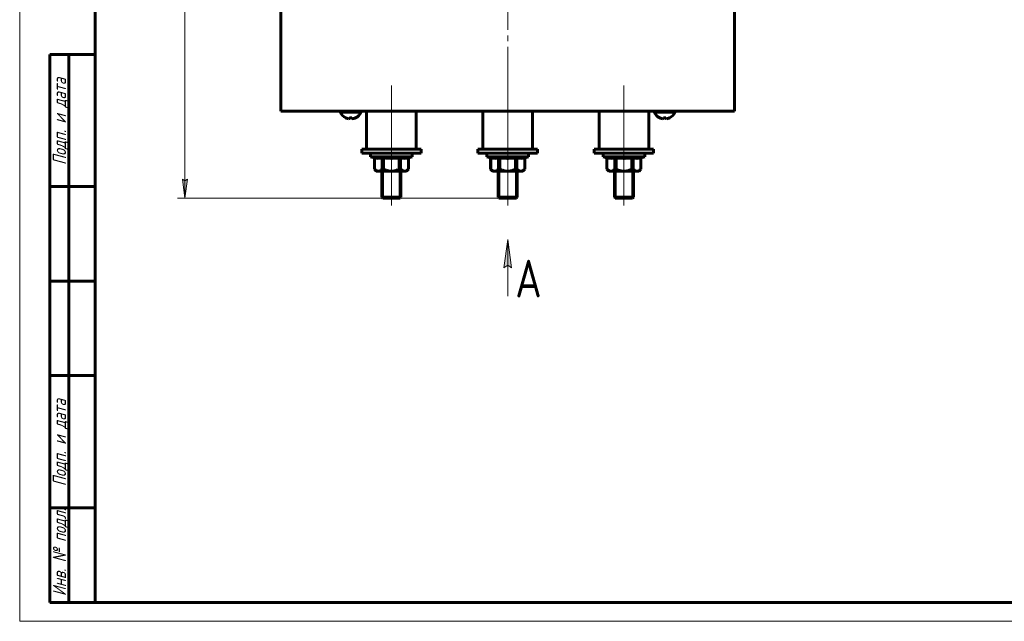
# Model space of a CAD drawing. Header units: millimetres. Extents: x 0 to 594, y 0 to 420.
# Tile 1 of 10: x 0 to 260, y 0 to 159. Entities that reach past the tile are written whole.
import ezdxf

# ---------------------------------------------------------------- set-up
doc = ezdxf.new("R2010")
doc.units = ezdxf.units.MM
for name, pattern in [('K5LT_AXLED', [19.5, 15, -1.5, 1.5, -1.5]), ('K5LT_BASIC', [0]), ('K5LT_THIN', [0])]:
    doc.linetypes.add(name, pattern=pattern)
doc.layers.add('Системный слой', color=7, linetype='Continuous')
doc.styles.add('KDIMTEXTSTYLE', font='GOST_AU.SHX', dxfattribs={"width": 0.96, "oblique": 15, "height": 5})
doc.styles.add('KTEXTSTYLE', font='GOST_AU.SHX', dxfattribs={"width": 0.96, "height": 5})
doc.dimstyles.new('KDIMSTYLE (1.00)', dxfattribs={"dimtxt": 5, "dimasz": 1, "dimexe": 2, "dimexo": 0, "dimgap": 1, "dimtad": 1, "dimtxsty": 'KDIMTEXTSTYLE', "dimsah": 1, "dimcen": 0, "dimdle": 1, "dimadec": 0, "dimazin": 0, "dimtfac": 0.667, "dimtmove": 0, "dimatfit": 3, "dimfxl": 1, "dimtvp": 1, "dimtolj": 1, "dimtzin": 0, "dimarcsym": 0})

# ---------------------------------------------------------------- blocks, each defined once
blk = doc.blocks.new('VP1')
at = {"layer": 'Системный слой', "color": 7, "linetype": 'K5LT_THIN', "lineweight": 18}
for p, q in [((128.06, 93.5), (129.05, 101)), ((129.05, 101), (129.05, 86)), ((129.05, 94.25), (128.06, 93.5))]:
    blk.add_line(p, q, dxfattribs=at)
blk.add_wipeout([(131.05, 85.68), (131.05, 99.95), (137.91, 99.95), (137.91, 85.68)]).dxf.layer = 'Системный слой'
at = {"layer": 'Системный слой'}
blk.add_hatch(color=7, dxfattribs=at).paths.add_polyline_path([(130.03, 93.5), (129.05, 101), (128.06, 93.5), (129.05, 94.25)])
at = {"layer": 'Системный слой', "color": 7, "linetype": 'K5LT_THIN', "lineweight": 18}
for p, q in [((129.05, 101), (130.03, 93.5)), ((130.03, 93.5), (129.05, 94.25))]:
    blk.add_line(p, q, dxfattribs=at)
at = {"layer": 'Системный слой', "color": 7, "insert": (131.05, 95.68), "char_height": 10, "attachment_point": 1, "style": 'KTEXTSTYLE'}
blk.add_mtext('\\H3.5;\\W0.965;\\Q15;\\Q0;\\H10.00;{\\c16711680;А}', dxfattribs=at)
blk = doc.blocks.new('D0')
at = {"layer": 'Системный слой'}
for points in [[(44.36, 363.5), (43.7, 368.5), (43.04, 363.5), (43.7, 364)], [(43.7, 112), (44.36, 117), (43.7, 116.5), (43.04, 117)]]:
    blk.add_hatch(color=7, dxfattribs=at).paths.add_polyline_path(points)
at = {"layer": 'Системный слой', "color": 7, "linetype": 'K5LT_THIN', "lineweight": 18}
for p, q in [((100.55, 368.5), (41.7, 368.5)), ((43.04, 363.5), (43.7, 368.5)), ((43.7, 368.5), (44.36, 363.5)), ((43.7, 364), (43.04, 363.5)), ((44.36, 363.5), (43.7, 364)), ((43.7, 112), (43.04, 117)), ((43.04, 117), (43.7, 116.5)), ((43.7, 116.5), (44.36, 117)), ((44.36, 117), (43.7, 112)), ((126.75, 112), (41.7, 112))]:
    blk.add_line(p, q, dxfattribs=at)
blk.add_wipeout([(42.7, 234.77), (35.56, 234.77), (35.56, 245.28), (42.7, 245.28)]).dxf.layer = 'Системный слой'
blk.add_line((43.7, 368.5), (43.7, 112), dxfattribs=at)
at = {"layer": 'Системный слой', "color": 7, "insert": (36.16, 234.77), "char_height": 5, "attachment_point": 1, "rotation": 90, "style": 'KTEXTSTYLE'}
blk.add_mtext('\\H3.5;\\W0.965;\\Q15;\\Q15;\\H5.00;257', dxfattribs=at)
blk = doc.blocks.new('KDIMARROW_01')
at = {"layer": 'Системный слой'}
blk.add_hatch(color=0, dxfattribs=at).paths.add_polyline_path([(0, 0), (-5, 0.66), (-4.5, 0), (-5, -0.66)])
at = {"layer": 'Системный слой', "color": 0, "linetype": 'K5LT_THIN', "lineweight": 18}
for p, q in [((-4.5, 0), (-5, 0.66)), ((-5, 0.66), (0, 0)), ((0, 0), (-5, -0.66)), ((-5, -0.66), (-4.5, 0)), ((0, 0), (-1, 0))]:
    blk.add_line(p, q, dxfattribs=at)
blk = doc.blocks.new('U81')
at = {"color": 7, "linetype": 'K5LT_THIN', "lineweight": 18}
for p, q in [((0, 0), (0, 420)), ((594, 0), (0, 0))]:
    blk.add_line(p, q, dxfattribs=at)
at = {"color": 150, "linetype": 'K5LT_BASIC', "lineweight": 60, "true_color": 0x0080ff}
for p, q in [((20, 5), (20, 415)), ((8, 5), (8, 150)), ((20, 150), (8, 150)), ((13, 5), (13, 150)), ((20, 115), (8, 115)), ((20, 90), (8, 90)), ((20, 65), (8, 65)), ((20, 30), (8, 30)), ((20, 5), (8, 5)), ((589, 5), (20, 5))]:
    blk.add_line(p, q, dxfattribs=at)
at = {"color": 7, "char_height": 3.5, "attachment_point": 1, "rotation": 90, "style": 'KTEXTSTYLE'}
for s, insert in [('\\H3.5;\\W0.965;\\Q15;\\Q15;Подп. и дата', (8.77, 120.75)), ('\\H3.5;\\W0.965;\\Q15;\\Q15;Подп. и дата', (8.77, 35.75)), ('\\H3.5;\\W0.965;\\Q15;\\Q15;Инв. № подл.', (8.77, 6.67))]:
    blk.add_mtext(s, dxfattribs=dict(at, insert=insert))

msp = doc.modelspace()

# ---------------------------------------------------------------- linework, layer by layer
at = {"layer": 'Системный слой', "color": 30, "linetype": 'K5LT_AXLED', "lineweight": 18, "true_color": 0xff8000}
for p, q in [((129.047, 190.997), (129.047, 134.997)), ((98.303, 141.797), (98.303, 109.997)), ((129.047, 141.797), (129.047, 109.997)), ((159.791, 141.797), (159.791, 109.997)), ((98.303, 124.897), (98.303, 136.997)), ((159.791, 124.897), (159.791, 136.997)), ((129.047, 124.897), (129.047, 134.997)), ((98.303, 124.897), (98.303, 123.897)), ((98.303, 120.629), (98.303, 123.897)), ((129.047, 123.897), (129.047, 124.897)), ((129.047, 120.629), (129.047, 123.897)), ((159.791, 124.897), (159.791, 123.897)), ((159.791, 120.629), (159.791, 123.897))]:
    msp.add_line(p, q, dxfattribs=at)
at = {"layer": 'Системный слой', "color": 150, "linetype": 'K5LT_BASIC', "lineweight": 60, "true_color": 0x0080ff}
for p, q in [((69.047, 185.997), (69.047, 134.997)), ((189.047, 185.997), (189.047, 134.997)), ((189.047, 134.997), (69.047, 134.997)), ((84.797, 134.735), (84.797, 134.997)), ((84.797, 134.735), (90.297, 134.735)), ((86.266, 133.187), (86.276, 133.203)), ((87.197, 133.058), (87.219, 133.203)), ((87.875, 133.203), (87.897, 133.058)), ((88.818, 133.203), (88.828, 133.187)), ((90.297, 134.735), (90.297, 134.997)), ((91.753, 124.897), (91.753, 134.997)), ((104.853, 124.897), (104.853, 134.997)), ((122.497, 124.897), (122.497, 134.997)), ((135.597, 124.897), (135.597, 134.997)), ((153.241, 124.897), (153.241, 134.997)), ((166.341, 124.897), (166.341, 134.997)), ((167.797, 134.735), (167.797, 134.997)), ((167.797, 134.735), (173.297, 134.735)), ((169.266, 133.187), (169.276, 133.203)), ((170.197, 133.058), (170.219, 133.203)), ((170.875, 133.203), (170.897, 133.058)), ((171.818, 133.203), (171.828, 133.187)), ((173.297, 134.735), (173.297, 134.997)), ((106.153, 124.897), (90.453, 124.897)), ((90.453, 124.897), (90.453, 123.897)), ((106.153, 123.897), (90.453, 123.897)), ((92.803, 122.897), (92.803, 123.897)), ((93.803, 122.629), (92.803, 122.897)), ((92.803, 122.897), (103.803, 122.897)), ((93.803, 122.629), (93.803, 119.597)), ((93.803, 122.629), (93.808, 122.629)), ((93.808, 122.629), (93.808, 119.597)), ((95.87, 122.629), (95.87, 119.597)), ((95.87, 122.629), (96.242, 122.629)), ((96.242, 122.629), (96.242, 119.597)), ((100.365, 122.629), (100.365, 119.597)), ((100.365, 122.629), (100.736, 122.629)), ((100.736, 122.629), (100.736, 119.597)), ((102.798, 122.629), (102.798, 119.597)), ((102.798, 122.629), (102.803, 122.629)), ((102.803, 122.629), (103.803, 122.897)), ((102.803, 122.629), (102.803, 119.597)), ((103.803, 122.897), (103.803, 123.897)), ((106.153, 124.897), (106.153, 123.897)), ((121.197, 124.897), (136.897, 124.897)), ((121.197, 123.897), (121.197, 124.897)), ((121.197, 123.897), (136.897, 123.897)), ((123.547, 122.897), (123.547, 123.897)), ((124.547, 122.629), (123.547, 122.897)), ((123.547, 122.897), (134.547, 122.897)), ((124.547, 122.629), (124.547, 119.597)), ((124.547, 122.629), (124.552, 122.629)), ((124.552, 122.629), (124.552, 119.597)), ((126.614, 122.629), (126.614, 119.597)), ((126.614, 122.629), (126.985, 122.629)), ((126.985, 122.629), (126.985, 119.597)), ((131.109, 122.629), (131.109, 119.597)), ((131.109, 122.629), (131.48, 122.629)), ((131.48, 122.629), (131.48, 119.597)), ((133.542, 122.629), (133.542, 119.597)), ((133.542, 122.629), (133.547, 122.629)), ((133.547, 122.629), (134.547, 122.897)), ((133.547, 122.629), (133.547, 119.597)), ((134.547, 122.897), (134.547, 123.897)), ((136.897, 123.897), (136.897, 124.897)), ((167.641, 124.897), (151.941, 124.897)), ((151.941, 124.897), (151.941, 123.897)), ((167.641, 123.897), (151.941, 123.897)), ((154.291, 122.897), (154.291, 123.897)), ((155.291, 122.629), (154.291, 122.897)), ((154.291, 122.897), (165.291, 122.897)), ((155.291, 122.629), (155.291, 119.597)), ((155.291, 122.629), (155.296, 122.629)), ((155.296, 122.629), (155.296, 119.597)), ((157.358, 122.629), (157.358, 119.597)), ((157.358, 122.629), (157.729, 122.629)), ((157.729, 122.629), (157.729, 119.597)), ((161.852, 122.629), (161.852, 119.597)), ((161.852, 122.629), (162.224, 122.629)), ((162.224, 122.629), (162.224, 119.597)), ((164.286, 122.629), (164.286, 119.597)), ((164.286, 122.629), (164.291, 122.629)), ((164.291, 122.629), (165.291, 122.897)), ((164.291, 122.629), (164.291, 119.597)), ((165.291, 122.897), (165.291, 123.897)), ((167.641, 124.897), (167.641, 123.897)), ((93.808, 119.597), (93.803, 119.597)), ((93.803, 119.597), (94.303, 119.097)), ((94.839, 119.097), (94.303, 119.097)), ((98.303, 119.097), (94.839, 119.097)), ((95.803, 112.197), (95.803, 119.097)), ((96.242, 119.597), (95.87, 119.597)), ((101.767, 119.097), (98.303, 119.097)), ((100.736, 119.597), (100.365, 119.597)), ((100.803, 112.197), (100.803, 119.097)), ((102.303, 119.097), (101.767, 119.097)), ((102.803, 119.597), (102.303, 119.097)), ((102.803, 119.597), (102.798, 119.597)), ((124.552, 119.597), (124.547, 119.597)), ((124.547, 119.597), (125.047, 119.097)), ((125.583, 119.097), (125.047, 119.097)), ((129.047, 119.097), (125.583, 119.097)), ((126.547, 119.097), (126.547, 112.197)), ((126.985, 119.597), (126.614, 119.597)), ((132.511, 119.097), (129.047, 119.097)), ((131.48, 119.597), (131.109, 119.597)), ((131.547, 119.097), (131.547, 112.197)), ((133.047, 119.097), (132.511, 119.097)), ((133.547, 119.597), (133.047, 119.097)), ((133.547, 119.597), (133.542, 119.597)), ((155.296, 119.597), (155.291, 119.597)), ((155.291, 119.597), (155.791, 119.097)), ((156.327, 119.097), (155.791, 119.097)), ((159.791, 119.097), (156.327, 119.097)), ((157.291, 119.097), (157.291, 112.197)), ((157.729, 119.597), (157.358, 119.597)), ((163.255, 119.097), (159.791, 119.097)), ((162.224, 119.597), (161.852, 119.597)), ((162.291, 119.097), (162.291, 112.197)), ((163.791, 119.097), (163.255, 119.097)), ((164.291, 119.597), (163.791, 119.097)), ((164.291, 119.597), (164.286, 119.597)), ((95.803, 112.197), (96.003, 111.997)), ((95.803, 112.197), (100.803, 112.197)), ((96.003, 111.997), (100.603, 111.997)), ((100.803, 112.197), (100.603, 111.997)), ((126.547, 112.197), (126.747, 111.997)), ((131.547, 112.197), (126.547, 112.197)), ((131.347, 111.997), (126.747, 111.997)), ((131.547, 112.197), (131.347, 111.997)), ((157.291, 112.197), (157.491, 111.997)), ((162.291, 112.197), (157.291, 112.197)), ((162.091, 111.997), (157.491, 111.997)), ((162.291, 112.197), (162.091, 111.997))]:
    msp.add_line(p, q, dxfattribs=at)
at = {"layer": 'Системный слой', "color": 7, "linetype": 'K5LT_THIN', "lineweight": 18}
for p, q in [((96.236, 112.197), (96.236, 119.097)), ((100.37, 112.197), (100.37, 119.097)), ((126.98, 119.097), (126.98, 112.197)), ((131.114, 119.097), (131.114, 112.197)), ((157.724, 119.097), (157.724, 112.197)), ((161.858, 119.097), (161.858, 112.197)), ((96.236, 111.997), (96.236, 112.197)), ((100.37, 111.997), (100.37, 112.197)), ((126.98, 111.997), (126.98, 112.197)), ((131.114, 111.997), (131.114, 112.197)), ((157.724, 111.997), (157.724, 112.197)), ((161.858, 111.997), (161.858, 112.197))]:
    msp.add_line(p, q, dxfattribs=at)
at = {"layer": 'Системный слой', "color": 150, "linetype": 'K5LT_BASIC', "lineweight": 60, "true_color": 0x0080ff}
for centre, start, end in [((87.547, 135.874), 202.49975, 244.51421), ((87.547, 135.874), 295.48579, 337.50025), ((170.547, 135.874), 202.49975, 244.51421), ((170.547, 135.874), 295.48579, 337.50025)]:
    msp.add_arc(centre, 2.977, start, end, dxfattribs=at)
for centre, major_axis, ratio, start_param, end_param in [((87.547, 135.862), (2.976, 0), 0.9885034, 4.2708654, 4.4048588), ((87.547, 135.862), (2.976, 0), 0.9885034, 4.2708654, 4.4048588), ((87.581, 135.842), (-2.029, -2.174), 0.9324251, 0.4536973, 0.6025177), ((87.581, 135.842), (-2.029, -2.174), 0.9324251, 0.4536973, 0.6025177), ((87.668, 135.842), (-0.76, -2.875), 0.2642147, 0.1832119, 0.3320324), ((87.668, 135.842), (-0.76, -2.875), 0.2642147, 0.1832119, 0.3320324), ((87.547, 135.737), (2.965, 0), 0.8603641, 4.6014195, 4.712389), ((87.547, 135.737), (2.965, 0), 0.8603641, 4.6014195, 4.8233585), ((87.547, 135.737), (2.965, 0), 0.8603641, 4.712389, 4.8233585), ((87.426, 135.842), (0.76, -2.875), 0.2642147, -0.3320324, -0.1832119), ((87.426, 135.842), (0.76, -2.875), 0.2642147, -0.3320324, -0.1832119), ((87.513, 135.842), (2.029, -2.174), 0.9324251, 5.6806676, 5.8294881), ((87.513, 135.842), (2.029, -2.174), 0.9324251, 5.6806676, 5.8294881), ((87.547, 135.862), (2.976, 0), 0.9885034, 5.0199192, 5.1539125), ((87.547, 135.862), (2.976, 0), 0.9885034, 5.0199192, 5.1539125), ((170.547, 135.862), (2.976, 0), 0.9885034, 4.2708654, 4.4048588), ((170.547, 135.862), (2.976, 0), 0.9885034, 4.2708654, 4.4048588), ((170.581, 135.842), (-2.029, -2.174), 0.9324251, 0.4536973, 0.6025177), ((170.581, 135.842), (-2.029, -2.174), 0.9324251, 0.4536973, 0.6025177), ((170.668, 135.842), (-0.76, -2.875), 0.2642147, 0.1832119, 0.3320324), ((170.668, 135.842), (-0.76, -2.875), 0.2642147, 0.1832119, 0.3320324), ((170.547, 135.737), (2.965, 0), 0.8603641, 4.6014195, 4.712389), ((170.547, 135.737), (2.965, 0), 0.8603641, 4.6014195, 4.8233585), ((170.547, 135.737), (2.965, 0), 0.8603641, 4.712389, 4.8233585), ((170.426, 135.842), (0.76, -2.875), 0.2642147, -0.3320324, -0.1832119), ((170.426, 135.842), (0.76, -2.875), 0.2642147, -0.3320324, -0.1832119), ((170.513, 135.842), (2.029, -2.174), 0.9324251, 5.6806676, 5.8294881), ((170.513, 135.842), (2.029, -2.174), 0.9324251, 5.6806676, 5.8294881), ((170.547, 135.862), (2.976, 0), 0.9885034, 5.0199192, 5.1539125), ((170.547, 135.862), (2.976, 0), 0.9885034, 5.0199192, 5.1539125)]:
    msp.add_ellipse(centre, major_axis=major_axis, ratio=ratio, start_param=start_param, end_param=end_param, dxfattribs=at)
for points, knots in [([(93.808, 122.629), (93.917, 122.603), (94.111, 122.561), (94.391, 122.519), (94.656, 122.497), (94.926, 122.493), (95.228, 122.511), (95.541, 122.555), (95.764, 122.603), (95.87, 122.629)], [0, 0, 0, 0, 1.5892153, 2.8349432, 4.0681617, 5.441166, 6.7482521, 8.4510379, 10, 10, 10, 10]), ([(96.242, 122.629), (96.334, 122.618), (96.564, 122.591), (96.91, 122.557), (97.222, 122.533), (97.453, 122.519), (97.635, 122.51), (97.827, 122.502), (98.027, 122.497), (98.226, 122.495), (98.471, 122.495), (98.707, 122.5), (98.933, 122.508), (99.159, 122.519), (99.44, 122.537), (99.763, 122.563), (100.071, 122.595), (100.267, 122.617), (100.365, 122.629)], [0, 0, 0, 0, 1.5361574, 3.8403935, 5.7605903, 6.7206887, 7.6807871, 8.7847674, 9.8887476, 10.9927279, 12.0967081, 13.9657667, 14.900296, 15.8348252, 17.7038838, 19.5729423, 21.2053754, 22.8378084, 22.8378084, 22.8378084, 22.8378084]), ([(100.736, 122.629), (100.845, 122.603), (101.039, 122.561), (101.319, 122.519), (101.584, 122.497), (101.854, 122.493), (102.156, 122.511), (102.469, 122.555), (102.692, 122.603), (102.798, 122.629)], [0, 0, 0, 0, 1.5892153, 2.8349432, 4.0681617, 5.441166, 6.7482521, 8.4510379, 10, 10, 10, 10]), ([(124.552, 122.629), (124.661, 122.603), (124.855, 122.561), (125.154, 122.516), (125.439, 122.494), (125.734, 122.495), (126.074, 122.521), (126.367, 122.571), (126.565, 122.617), (126.614, 122.629)], [0, 0, 0, 0, 1.5892153, 2.8349432, 4.3518549, 5.7229091, 7.1151668, 9.2851273, 10, 10, 10, 10]), ([(126.985, 122.629), (127.077, 122.618), (127.308, 122.591), (127.654, 122.557), (127.966, 122.533), (128.197, 122.519), (128.379, 122.51), (128.57, 122.502), (128.771, 122.497), (128.97, 122.495), (129.215, 122.495), (129.451, 122.5), (129.677, 122.508), (129.902, 122.519), (130.184, 122.537), (130.507, 122.563), (130.815, 122.595), (131.011, 122.617), (131.109, 122.629)], [0, 0, 0, 0, 1.5361574, 3.8403935, 5.7605903, 6.7206887, 7.6807871, 8.7847674, 9.8887476, 10.9927279, 12.0967081, 13.9657667, 14.900296, 15.8348252, 17.7038838, 19.5729423, 21.2053754, 22.8378084, 22.8378084, 22.8378084, 22.8378084]), ([(131.48, 122.629), (131.589, 122.603), (131.783, 122.561), (132.063, 122.519), (132.328, 122.497), (132.598, 122.493), (132.9, 122.511), (133.213, 122.555), (133.436, 122.603), (133.542, 122.629)], [0, 0, 0, 0, 1.5892153, 2.8349432, 4.0681617, 5.441166, 6.7482521, 8.4510379, 10, 10, 10, 10]), ([(155.296, 122.629), (155.405, 122.603), (155.599, 122.561), (155.879, 122.519), (156.144, 122.497), (156.414, 122.493), (156.715, 122.511), (157.029, 122.555), (157.252, 122.603), (157.358, 122.629)], [0, 0, 0, 0, 1.5892153, 2.8349432, 4.0681617, 5.441166, 6.7482521, 8.4510379, 10, 10, 10, 10]), ([(157.729, 122.629), (157.821, 122.618), (158.052, 122.591), (158.398, 122.557), (158.709, 122.533), (158.941, 122.519), (159.123, 122.51), (159.314, 122.502), (159.515, 122.497), (159.714, 122.495), (159.959, 122.495), (160.195, 122.5), (160.421, 122.508), (160.646, 122.519), (160.928, 122.537), (161.251, 122.563), (161.559, 122.595), (161.755, 122.617), (161.852, 122.629)], [0, 0, 0, 0, 1.5361574, 3.8403935, 5.7605903, 6.7206887, 7.6807871, 8.7847674, 9.8887476, 10.9927279, 12.0967081, 13.9657667, 14.900296, 15.8348252, 17.7038838, 19.5729423, 21.2053754, 22.8378084, 22.8378084, 22.8378084, 22.8378084]), ([(162.224, 122.629), (162.333, 122.603), (162.527, 122.561), (162.807, 122.519), (163.072, 122.497), (163.342, 122.493), (163.644, 122.511), (163.957, 122.555), (164.18, 122.603), (164.286, 122.629)], [0, 0, 0, 0, 1.5892153, 2.8349432, 4.0681617, 5.441166, 6.7482521, 8.4510379, 10, 10, 10, 10]), ([(93.808, 119.597), (93.88, 119.532), (94.033, 119.403), (94.258, 119.255), (94.475, 119.156), (94.665, 119.107), (94.784, 119.097), (94.839, 119.097)], [0, 0, 0, 0, 1.7661936, 3.7202894, 5.324463, 6.7641785, 8, 8, 8, 8]), ([(94.839, 119.097), (94.903, 119.097), (95.028, 119.109), (95.228, 119.166), (95.395, 119.245), (95.617, 119.381), (95.76, 119.496), (95.87, 119.597)], [0, 0, 0, 0, 1.4401399, 2.7899173, 4.5484617, 5.2794563, 8, 8, 8, 8]), ([(96.242, 119.597), (96.284, 119.578), (96.395, 119.528), (96.611, 119.438), (96.914, 119.327), (97.273, 119.222), (97.583, 119.158), (97.815, 119.126), (97.977, 119.109), (98.14, 119.099), (98.249, 119.097), (98.303, 119.097)], [0, 0, 0, 0, 1.4427005, 3.7510213, 7.2135025, 11.4166285, 15.2886109, 16.9664582, 18.6443055, 20.3221527, 22, 22, 22, 22]), ([(98.303, 119.097), (98.34, 119.097), (98.415, 119.098), (98.527, 119.103), (98.64, 119.111), (98.797, 119.126), (98.998, 119.155), (99.328, 119.221), (99.696, 119.327), (100.068, 119.466), (100.276, 119.557), (100.365, 119.597)], [0, 0, 0, 0, 1.1552923, 2.3105847, 3.465877, 4.6211693, 7.1823345, 9.7434997, 15.0052427, 18.9896236, 22, 22, 22, 22]), ([(100.736, 119.597), (100.808, 119.532), (100.961, 119.403), (101.186, 119.255), (101.404, 119.156), (101.593, 119.107), (101.712, 119.097), (101.767, 119.097)], [0, 0, 0, 0, 1.7661936, 3.7202894, 5.324463, 6.7641785, 8, 8, 8, 8]), ([(101.767, 119.097), (101.832, 119.097), (101.956, 119.109), (102.156, 119.166), (102.323, 119.245), (102.545, 119.381), (102.688, 119.496), (102.798, 119.597)], [0, 0, 0, 0, 1.4401399, 2.7899173, 4.5484617, 5.2794563, 8, 8, 8, 8]), ([(124.552, 119.597), (124.633, 119.523), (124.786, 119.396), (125.012, 119.25), (125.219, 119.156), (125.409, 119.107), (125.528, 119.097), (125.583, 119.097)], [0, 0, 0, 0, 1.9935475, 3.7202894, 5.324463, 6.7641785, 8, 8, 8, 8]), ([(125.583, 119.097), (125.647, 119.097), (125.772, 119.109), (125.972, 119.166), (126.139, 119.245), (126.361, 119.381), (126.504, 119.496), (126.614, 119.597)], [0, 0, 0, 0, 1.4401399, 2.7899173, 4.5484617, 5.2794563, 8, 8, 8, 8]), ([(126.985, 119.597), (127.028, 119.578), (127.139, 119.528), (127.355, 119.438), (127.658, 119.327), (128.017, 119.222), (128.327, 119.158), (128.559, 119.126), (128.721, 119.109), (128.884, 119.099), (128.993, 119.097), (129.047, 119.097)], [0, 0, 0, 0, 1.4427005, 3.7510213, 7.2135025, 11.4166285, 15.2886109, 16.9664582, 18.6443055, 20.3221527, 22, 22, 22, 22]), ([(129.047, 119.097), (129.084, 119.097), (129.159, 119.098), (129.271, 119.103), (129.384, 119.111), (129.541, 119.126), (129.742, 119.155), (130.072, 119.221), (130.44, 119.327), (130.812, 119.466), (131.02, 119.557), (131.109, 119.597)], [0, 0, 0, 0, 1.1552923, 2.3105847, 3.465877, 4.6211693, 7.1823345, 9.7434997, 15.0052427, 18.9896236, 22, 22, 22, 22]), ([(131.48, 119.597), (131.552, 119.532), (131.705, 119.403), (131.93, 119.255), (132.148, 119.156), (132.337, 119.107), (132.456, 119.097), (132.511, 119.097)], [0, 0, 0, 0, 1.7661936, 3.7202894, 5.324463, 6.7641785, 8, 8, 8, 8]), ([(132.511, 119.097), (132.575, 119.097), (132.7, 119.109), (132.9, 119.166), (133.067, 119.245), (133.289, 119.381), (133.432, 119.496), (133.542, 119.597)], [0, 0, 0, 0, 1.4401399, 2.7899173, 4.5484617, 5.2794563, 8, 8, 8, 8]), ([(155.296, 119.597), (155.368, 119.532), (155.52, 119.403), (155.746, 119.255), (155.963, 119.156), (156.152, 119.107), (156.272, 119.097), (156.327, 119.097)], [0, 0, 0, 0, 1.7661936, 3.7202894, 5.324463, 6.7641785, 8, 8, 8, 8]), ([(156.327, 119.097), (156.391, 119.097), (156.516, 119.109), (156.716, 119.166), (156.883, 119.245), (157.105, 119.381), (157.247, 119.496), (157.358, 119.597)], [0, 0, 0, 0, 1.4401399, 2.7899173, 4.5484617, 5.2794563, 8, 8, 8, 8]), ([(157.729, 119.597), (157.772, 119.578), (157.883, 119.528), (158.099, 119.438), (158.402, 119.327), (158.761, 119.222), (159.071, 119.158), (159.303, 119.126), (159.465, 119.109), (159.628, 119.099), (159.737, 119.097), (159.791, 119.097)], [0, 0, 0, 0, 1.4427005, 3.7510213, 7.2135025, 11.4166285, 15.2886109, 16.9664582, 18.6443055, 20.3221527, 22, 22, 22, 22]), ([(159.791, 119.097), (159.828, 119.097), (159.903, 119.098), (160.015, 119.103), (160.128, 119.111), (160.285, 119.126), (160.486, 119.155), (160.816, 119.221), (161.184, 119.327), (161.556, 119.466), (161.764, 119.557), (161.852, 119.597)], [0, 0, 0, 0, 1.1552923, 2.3105847, 3.465877, 4.6211693, 7.1823345, 9.7434997, 15.0052427, 18.9896236, 22, 22, 22, 22]), ([(162.224, 119.597), (162.296, 119.532), (162.449, 119.403), (162.674, 119.255), (162.891, 119.156), (163.081, 119.107), (163.2, 119.097), (163.255, 119.097)], [0, 0, 0, 0, 1.7661936, 3.7202894, 5.324463, 6.7641785, 8, 8, 8, 8]), ([(163.255, 119.097), (163.319, 119.097), (163.444, 119.109), (163.644, 119.166), (163.811, 119.245), (164.033, 119.381), (164.176, 119.496), (164.286, 119.597)], [0, 0, 0, 0, 1.4401399, 2.7899173, 4.5484617, 5.2794563, 8, 8, 8, 8])]:
    msp.add_open_spline(points, degree=3, knots=knots, dxfattribs=at)

# ---------------------------------------------------------------- block references
at = {"layer": 'Системный слой'}
msp.add_blockref('VP1', (0, 0), dxfattribs=at)

# ---------------------------------------------------------------- next in the draw order: dimensions: what is measured, and where the dimension line sits
at = {"layer": 'Системный слой', "color": 7}
dim = msp.add_linear_dim(base=(43.697, 368.497), p1=(126.747, 111.997), p2=(100.547, 368.497), angle=90, dimstyle='KDIMSTYLE (1.00)', override={"dimexo": 0, "dimpost": '\\H5.0;\\W0.965;\\Q15;<>', "dimblk1": 'KDIMARROW_01', "dimblk2": 'KDIMARROW_01', "dimse1": 0, "dimse2": 0, "dimclrt": 7, "dimtol": 1, "dimtp": 0, "dimtm": 0, "dimtdec": 5, "dimtolj": 1}, dxfattribs=at)
dim.commit()
dim.dimension.update_dxf_attribs({"geometry": 'D0', "text_midpoint": (43.697, 240.247), "dimtype": 160})

# ---------------------------------------------------------------- next in the draw order: block references
msp.add_blockref('U81', (0, 0))

doc.saveas('drawing.dxf')
